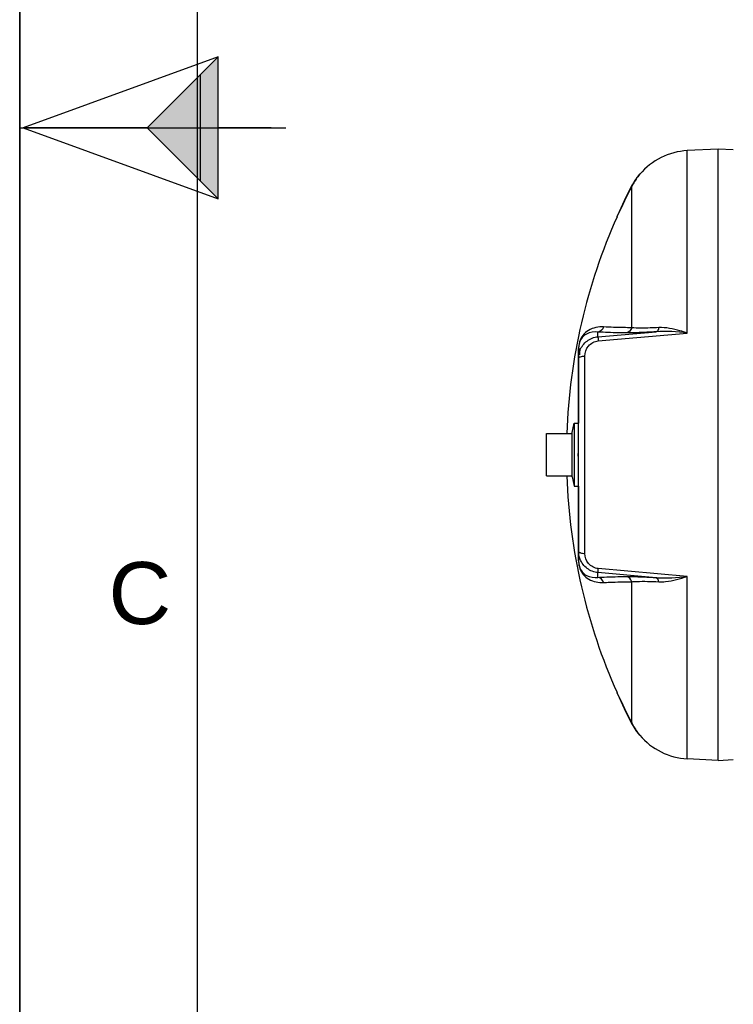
# Model space of a CAD drawing. Header units: millimetres. Extents: x 0 to 297, y 0 to 210.
# Tile 2 of 35: x 0 to 40, y 56 to 111. Entities that reach past the tile are written whole.
import ezdxf

# ---------------------------------------------------------------- set-up
doc = ezdxf.new("R2010")
doc.units = ezdxf.units.MM
doc.header["$LTSCALE"] = 16.335
doc.layers.get('0').update_dxf_attribs({"linetype": 'CONTINUOUS'})
doc.layers.add('08_SURFACES', color=7, linetype='CONTINUOUS')
doc.layers.add('AXES_REF', color=7, linetype='CONTINUOUS')
doc.styles.add('TEXTSTYLE_2', font='arial.ttf')

# ---------------------------------------------------------------- blocks, each defined once
blk = doc.blocks.new('MARGEA4_BL0', base_point=(148.514, 105.014))
at = {"color": 7, "linetype": 'Continuous'}
for p, q in [((0.014, 0.014), (0.014, 210.014)), ((0.014, 0.014), (0.014, 210.014)), ((0.014, 210.014), (0.014, 0.014)), ((10.014, 200.014), (10.014, 10.014)), ((0.014, 105.014), (15.014, 105.014))]:
    blk.add_line(p, q, dxfattribs=at)
at = {"color": 2, "linetype": 'Continuous', "style": 'TEXTSTYLE_2', "oblique": 0}
blk.add_text('C', height=3.5, dxfattribs=at).set_placement((5.014, 77.014))
blk = doc.blocks.new('REPERE_ORIENTATION_BL2', base_point=(7.192, 105.016))
at = {"color": 7, "linetype": 'Continuous'}
for p, q in [((11.192, 109.016), (0.192, 105.016)), ((7.192, 105.016), (11.192, 109.016)), ((11.192, 101.016), (11.192, 109.016)), ((10.192, 102.016), (10.192, 108.016)), ((0.192, 105.016), (11.192, 101.016)), ((7.192, 105.016), (0.192, 105.016)), ((7.192, 105.016), (11.192, 101.016)), ((14.192, 105.016), (11.192, 105.016))]:
    blk.add_line(p, q, dxfattribs=at)
blk.add_solid([(11.192, 109.016), (7.192, 105.016), (11.192, 101.016)], dxfattribs=at)

msp = doc.modelspace()

# ---------------------------------------------------------------- linework, layer by layer
at = {"color": 7, "linetype": 'Continuous'}
for p, q in [((0, 0), (0, 210)), ((39.403, 103.821), (37.658, 103.729)), ((39.403, 69.321), (39.403, 103.821)), ((40.258, 103.776), (39.403, 103.821)), ((31.528, 92.566), (31.528, 92.561)), ((31.528, 80.576), (31.528, 92.561)), ((31.603, 92.198), (31.603, 92.561)), ((31.168, 85.324), (31.168, 87.817)), ((29.728, 85.371), (29.728, 87.771)), ((29.728, 87.771), (31.168, 87.771)), ((31.498, 86.496), (31.498, 86.646)), ((31.528, 86.646), (31.498, 86.646)), ((31.528, 86.496), (31.498, 86.496)), ((29.728, 85.371), (31.168, 85.371)), ((39.403, 69.321), (37.658, 69.412)), ((39.403, 69.321), (40.256, 69.365))]:
    msp.add_line(p, q, dxfattribs=at)
at = {"color": 9, "linetype": 'Continuous'}
for p, q in [((37.658, 93.436), (37.658, 103.729)), ((32.624, 93.224), (35.902, 93.509)), ((32.624, 93.224), (32.624, 93.493)), ((32.637, 92.994), (37.658, 93.436)), ((31.521, 92.493), (31.521, 88.343)), ((31.884, 81.001), (31.884, 92.14)), ((31.521, 84.798), (31.521, 80.648)), ((37.658, 79.705), (32.637, 80.147)), ((32.624, 79.648), (32.624, 79.917)), ((35.902, 79.632), (32.624, 79.917)), ((37.658, 69.412), (37.658, 79.705))]:
    msp.add_line(p, q, dxfattribs=at)
for points in [[(31.521, 92.493), (31.522, 92.5), (31.524, 92.508), (31.525, 92.515), (31.526, 92.523), (31.527, 92.53), (31.527, 92.538), (31.528, 92.545), (31.528, 92.553), (31.528, 92.561)], [(31.521, 80.648), (31.522, 80.641), (31.524, 80.633), (31.525, 80.626), (31.526, 80.618), (31.527, 80.611), (31.527, 80.603), (31.528, 80.596), (31.528, 80.588), (31.528, 80.581)]]:
    msp.add_lwpolyline(points, dxfattribs=at)
at = {"color": 7, "linetype": 'Continuous'}
for centre, start, end in [((37.855, 99.984), 93, 139.9831), ((37.855, 73.157), 220.0169, 267)]:
    msp.add_arc(centre, 3.75, start, end, dxfattribs=at)
at = {"color": 9, "linetype": 'Continuous'}
for centre, radius, start, end in [((33.389, 92.494), 1.869, 179.3314, 179.7882), ((33.541, 92.493), 2.021, 179.7858, 180.0012), ((33.325, 80.648), 1.805, 180.0152, 183.5561), ((33.615, 80.666), 2.095, 183.5424, 183.7874)]:
    msp.add_arc(centre, radius, start, end, dxfattribs=at)
for points, knots in [([(32.942, 93.784), (32.651, 93.802), (32.194, 93.707), (31.645, 93.235), (31.524, 92.792), (31.521, 92.516)], [0, 0, 0, 0, 0.410737, 0.610102, 1, 1, 1, 1]), ([(32.624, 93.493), (32.405, 93.517), (32.059, 93.467), (31.618, 93.131), (31.529, 92.783), (31.528, 92.566)], [0, 0, 0, 0, 0.407321, 0.599617, 1, 1, 1, 1]), ([(34.224, 93.444), (34.071, 93.446), (33.538, 93.453), (33.004, 93.469), (32.624, 93.493)], [0, 0, 0, 0, 0.286499, 1, 1, 1, 1]), ([(34.525, 93.736), (34.373, 93.737), (33.846, 93.744), (33.318, 93.76), (32.942, 93.784)], [0, 0, 0, 0, 0.286502, 1, 1, 1, 1]), ([(35.902, 93.509), (35.727, 93.498), (35.168, 93.466), (34.608, 93.441), (34.224, 93.444)], [0, 0, 0, 0, 0.314012, 1, 1, 1, 1]), ([(36.05, 93.741), (35.89, 93.733), (35.382, 93.714), (34.871, 93.705), (34.525, 93.736)], [0, 0, 0, 0, 0.31546, 1, 1, 1, 1]), ([(36.05, 93.741), (36.045, 93.711), (36.026, 93.622), (35.965, 93.519), (35.902, 93.509)], [0, 0, 0, 0, 0.324564, 1, 1, 1, 1]), ([(37.658, 93.436), (37.522, 93.482), (37.002, 93.646), (36.453, 93.76), (36.05, 93.741)], [0, 0, 0, 0, 0.262606, 1, 1, 1, 1]), ([(31.613, 92.463), (31.692, 92.666), (31.969, 93.039), (32.404, 93.205), (32.624, 93.224)], [0, 0, 0, 0, 0.496941, 1, 1, 1, 1]), ([(31.884, 92.14), (31.884, 92.34), (32.027, 92.762), (32.431, 92.975), (32.637, 92.994)], [0, 0, 0, 0, 0.491863, 1, 1, 1, 1]), ([(32.624, 93.224), (32.616, 93.203), (32.636, 93.123), (32.633, 93.048), (32.637, 92.994)], [0, 0, 0, 0, 0.292106, 1, 1, 1, 1]), ([(31.528, 92.017), (31.528, 92.026), (31.537, 92.049), (31.555, 92.063), (31.565, 92.07)], [0, 0, 0, 0, 0.432743, 1, 1, 1, 1]), ([(31.565, 92.07), (31.575, 92.077), (31.596, 92.088), (31.619, 92.098), (31.631, 92.102)], [0, 0, 0, 0, 0.45949, 1, 1, 1, 1]), ([(31.528, 81.124), (31.528, 81.115), (31.537, 81.093), (31.555, 81.078), (31.565, 81.071)], [0, 0, 0, 0, 0.432744, 1, 1, 1, 1]), ([(31.528, 80.576), (31.529, 80.359), (31.618, 80.011), (32.058, 79.674), (32.405, 79.624), (32.624, 79.648)], [0, 0, 0, 0, 0.400975, 0.593087, 1, 1, 1, 1]), ([(31.565, 81.071), (31.575, 81.064), (31.596, 81.053), (31.619, 81.043), (31.631, 81.039)], [0, 0, 0, 0, 0.459491, 1, 1, 1, 1]), ([(32.624, 79.917), (32.406, 79.935), (31.977, 80.099), (31.7, 80.463), (31.619, 80.663)], [0, 0, 0, 0, 0.503033, 1, 1, 1, 1]), ([(32.637, 80.147), (32.431, 80.166), (32.027, 80.379), (31.884, 80.801), (31.884, 81.001)], [0, 0, 0, 0, 0.508115, 1, 1, 1, 1]), ([(31.525, 80.528), (31.541, 80.272), (31.68, 79.866), (32.214, 79.429), (32.658, 79.339), (32.942, 79.357)], [0, 0, 0, 0, 0.37859, 0.580324, 1, 1, 1, 1]), ([(32.624, 79.917), (32.616, 79.938), (32.636, 80.018), (32.633, 80.093), (32.637, 80.147)], [0, 0, 0, 0, 0.292106, 1, 1, 1, 1]), ([(32.624, 79.648), (32.737, 79.655), (33.27, 79.683), (33.804, 79.693), (34.224, 79.697)], [0, 0, 0, 0, 0.213231, 1, 1, 1, 1]), ([(34.224, 79.697), (34.326, 79.698), (34.886, 79.691), (35.445, 79.661), (35.902, 79.632)], [0, 0, 0, 0, 0.182409, 1, 1, 1, 1]), ([(36.05, 79.4), (36.045, 79.43), (36.026, 79.519), (35.965, 79.622), (35.902, 79.632)], [0, 0, 0, 0, 0.324564, 1, 1, 1, 1]), ([(36.05, 79.4), (36.18, 79.394), (36.729, 79.418), (37.263, 79.571), (37.658, 79.705)], [0, 0, 0, 0, 0.237356, 1, 1, 1, 1]), ([(32.942, 79.357), (33.054, 79.364), (33.581, 79.392), (34.109, 79.402), (34.525, 79.405)], [0, 0, 0, 0, 0.213226, 1, 1, 1, 1]), ([(34.525, 79.405), (34.617, 79.413), (35.125, 79.439), (35.634, 79.421), (36.05, 79.4)], [0, 0, 0, 0, 0.181577, 1, 1, 1, 1])]:
    msp.add_open_spline(points, degree=3, knots=knots, dxfattribs=at)
for points in [[(32.942, 93.784), (32.911, 93.644), (32.767, 93.507), (32.624, 93.493)], [(34.525, 93.736), (34.497, 93.599), (34.363, 93.459), (34.224, 93.444)], [(37.658, 93.436), (37.076, 93.504), (36.486, 93.552), (35.902, 93.509)], [(31.528, 92.017), (31.528, 92.168), (31.557, 92.322), (31.613, 92.463)], [(31.631, 92.102), (31.712, 92.13), (31.799, 92.139), (31.884, 92.14)], [(31.619, 80.663), (31.559, 80.808), (31.528, 80.968), (31.528, 81.124)], [(31.631, 81.039), (31.712, 81.011), (31.799, 81.002), (31.884, 81.001)], [(32.942, 79.357), (32.911, 79.497), (32.767, 79.634), (32.624, 79.648)], [(34.525, 79.405), (34.497, 79.542), (34.363, 79.682), (34.224, 79.697)], [(35.902, 79.632), (36.486, 79.589), (37.076, 79.637), (37.658, 79.705)]]:
    msp.add_open_spline(points, degree=3, dxfattribs=at)
at = {"layer": '08_SURFACES', "color": 7, "linetype": 'Continuous'}
for p, q in [((34.935, 102.36), (34.902, 102.321)), ((34.962, 102.394), (34.935, 102.36)), ((34.983, 102.396), (34.963, 102.396)), ((33.717, 100.071), (33.683, 99.996)), ((33.712, 100.024), (33.715, 100.031)), ((33.715, 100.031), (33.719, 100.038)), ((33.723, 100.047), (33.728, 100.059)), ((33.728, 100.059), (33.733, 100.071)), ((33.684, 99.997), (33.683, 99.996)), ((33.7, 99.996), (33.683, 99.996)), ((33.683, 73.146), (33.684, 73.144)), ((33.683, 73.146), (33.717, 73.071)), ((33.7, 73.146), (33.683, 73.146)), ((34.979, 70.75), (34.943, 70.794)), ((34.983, 70.746), (34.963, 70.746))]:
    msp.add_line(p, q, dxfattribs=at)
at = {"layer": '08_SURFACES', "color": 9, "linetype": 'Continuous'}
for p, q in [((34.902, 102.321), (34.922, 102.321)), ((34.525, 93.736), (34.525, 101.708)), ((33.717, 100.071), (33.733, 100.071)), ((34.525, 71.433), (34.525, 79.405)), ((33.717, 73.071), (33.733, 73.071)), ((34.902, 70.821), (34.922, 70.821))]:
    msp.add_line(p, q, dxfattribs=at)
at = {"layer": '08_SURFACES', "color": 7, "linetype": 'Continuous'}
for points in [[(33.717, 100.071), (33.711, 100.057), (33.705, 100.044), (33.7, 100.032), (33.695, 100.021), (33.691, 100.012)], [(33.7, 99.997), (33.704, 100.005), (33.706, 100.011), (33.71, 100.018), (33.714, 100.027), (33.718, 100.037), (33.723, 100.047)], [(33.687, 100.005), (33.685, 100), (33.684, 99.997)], [(33.7, 99.996), (33.7, 99.996), (33.7, 99.997)], [(33.684, 73.144), (33.685, 73.141), (33.687, 73.136)], [(33.691, 73.129), (33.695, 73.12), (33.7, 73.109), (33.705, 73.097)], [(33.704, 73.136), (33.7, 73.144), (33.7, 73.145), (33.7, 73.146)], [(33.714, 73.114), (33.706, 73.13), (33.704, 73.136)], [(33.705, 73.097), (33.711, 73.084), (33.717, 73.071)], [(33.733, 73.071), (33.728, 73.082), (33.723, 73.093), (33.718, 73.104), (33.714, 73.114)]]:
    msp.add_lwpolyline(points, dxfattribs=at)
for centre, radius, start, end in [((37.861, 99.98), 3.757, 141.4697, 151.3774), ((37.856, 99.983), 3.766, 142.5148, 144.1711), ((37.854, 99.984), 3.764, 141.9707, 142.5147), ((37.853, 99.985), 3.763, 141.6419, 141.9707), ((63.763, 86.571), 32.94, 152.6282, 155.8054), ((63.763, 86.571), 32.925, 152.6282, 155.7937), ((37.853, 99.985), 3.763, 152.4483, 152.6282), ((37.855, 99.984), 3.765, 150.8435, 152.4482), ((37.854, 99.984), 3.749, 151.3864, 152.6281), ((37.856, 99.983), 3.766, 150.3671, 150.8436), ((37.855, 99.984), 3.765, 148.7001, 150.3671), ((37.854, 99.984), 3.764, 148.1844, 148.6999), ((37.855, 99.984), 3.765, 146.5003, 148.1843), ((37.854, 99.984), 3.765, 146.1065, 146.5002), ((37.854, 99.984), 3.764, 144.628, 146.1065), ((37.855, 99.984), 3.766, 144.1711, 144.6281), ((63.763, 86.571), 32.925, 155.9368, 177.9113), ((63.763, 86.571), 32.925, 182.0887, 204.0632), ((63.763, 86.571), 32.94, 204.1946, 207.3718), ((63.763, 86.571), 32.925, 204.2063, 207.3718), ((37.853, 73.156), 3.763, 207.3718, 207.5516), ((37.855, 73.157), 3.765, 207.5518, 209.1566), ((37.854, 73.157), 3.749, 207.3719, 208.6136), ((37.861, 73.161), 3.757, 208.6226, 218.5303), ((37.856, 73.158), 3.766, 209.1565, 209.6329), ((37.855, 73.157), 3.765, 209.6328, 211.2999), ((37.854, 73.157), 3.764, 211.3001, 211.8157), ((37.855, 73.157), 3.765, 211.8158, 213.4997), ((37.854, 73.157), 3.765, 213.4997, 213.8936), ((37.854, 73.157), 3.764, 213.8936, 215.3721), ((37.855, 73.158), 3.766, 215.372, 215.8288), ((37.856, 73.158), 3.766, 215.8288, 217.4853), ((37.854, 73.157), 3.764, 217.4854, 218.0293), ((37.853, 73.156), 3.763, 218.0293, 218.3581), ((37.33, 72.739), 3.079, 218.5461, 218.7821), ((38.319, 73.535), 4.349, 218.7864, 219.0762)]:
    msp.add_arc(centre, radius, start, end, dxfattribs=at)
for points, knots in [([(34.922, 102.321), (34.936, 102.338), (34.94, 102.344), (34.984, 102.397), (34.979, 102.391)], [0, 0, 0, 0, 0.740396, 1, 1, 1, 1]), ([(34.902, 70.821), (34.916, 70.803), (34.922, 70.796), (34.967, 70.74), (34.962, 70.747)], [0, 0, 0, 0, 0.710177, 1, 1, 1, 1])]:
    msp.add_open_spline(points, degree=3, knots=knots, dxfattribs=at)
at = {"layer": 'AXES_REF', "color": 7, "linetype": 'Continuous'}
for p, q in [((31.168, 87.817), (31.285, 88.343)), ((31.285, 88.343), (31.285, 84.798)), ((31.285, 88.343), (31.528, 88.343)), ((31.168, 85.324), (31.285, 84.798)), ((31.285, 84.798), (31.528, 84.798))]:
    msp.add_line(p, q, dxfattribs=at)

# ---------------------------------------------------------------- block references
at = {"color": 2, "linetype": 'Continuous'}
for name, p in [('MARGEA4_BL0', (148.514, 105.014)), ('REPERE_ORIENTATION_BL2', (7.192, 105.016))]:
    msp.add_blockref(name, p, dxfattribs=at)

doc.saveas('drawing.dxf')
